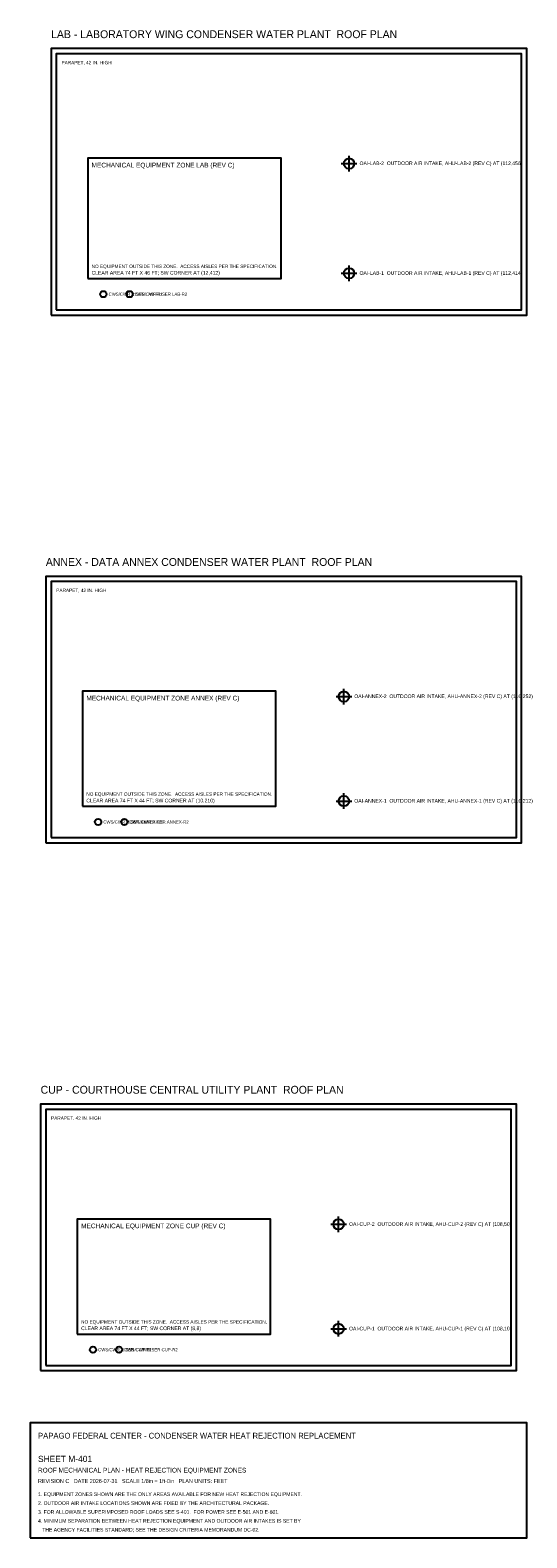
# Model space of a CAD drawing. Header units: feet. Extents: x -10 to 180, y -70 to 507.
import ezdxf

# ---------------------------------------------------------------- set-up
doc = ezdxf.new("R2010")
doc.units = ezdxf.units.FT
for name, color, linetype in [('A-ROOF-OTLN', 8, 'Continuous'), ('A-ROOF-PRPT', 8, 'Continuous'), ('G-ANNO', 7, 'Continuous'), ('G-TBLK', 7, 'Continuous'), ('M-CWTR-RISR', 5, 'Continuous'), ('M-EQPM-INTK', 1, 'Continuous'), ('M-EQPM-ZONE', 3, 'Continuous')]:
    doc.layers.add(name, color=color, linetype=linetype)

msp = doc.modelspace()

# ---------------------------------------------------------------- linework, layer by layer
at = {"layer": 'A-ROOF-OTLN'}
for points in [[(-2, 398), (180, 398), (180, 500), (-2, 500)], [(-4, 196), (178, 196), (178, 298), (-4, 298)], [(-6, -6), (176, -6), (176, 96), (-6, 96)]]:
    msp.add_lwpolyline(points, close=True, dxfattribs=at)
at = {"layer": 'A-ROOF-PRPT'}
for points in [[(0, 400), (178, 400), (178, 498), (0, 498)], [(-2, 198), (176, 198), (176, 296), (-2, 296)], [(-4, -4), (174, -4), (174, 94), (-4, 94)]]:
    msp.add_lwpolyline(points, close=True, dxfattribs=at)
at = {"layer": 'G-TBLK'}
msp.add_lwpolyline([(-10, -70), (180, -70), (180, -26), (-10, -26)], close=True, dxfattribs=at)
at = {"layer": 'M-CWTR-RISR'}
for centre in [(18, 406), (28, 406), (16, 204), (26, 204), (14, 2), (24, 2)]:
    msp.add_circle(centre, 1.2, dxfattribs=at)
at = {"layer": 'M-EQPM-INTK'}
for p, q in [((109, 456), (115, 456)), ((112, 453), (112, 459)), ((112, 411), (112, 417)), ((109, 414), (115, 414)), ((110, 249), (110, 255)), ((107, 252), (113, 252)), ((110, 209), (110, 215)), ((107, 212), (113, 212)), ((108, 47), (108, 53)), ((105, 50), (111, 50)), ((108, 7), (108, 13)), ((105, 10), (111, 10))]:
    msp.add_line(p, q, dxfattribs=at)
for centre in [(112, 456), (112, 414), (110, 252), (110, 212), (108, 50), (108, 10)]:
    msp.add_circle(centre, 2, dxfattribs=at)
at = {"layer": 'M-EQPM-ZONE'}
for points in [[(12, 412), (86, 412), (86, 458), (12, 458)], [(10, 210), (84, 210), (84, 254), (10, 254)], [(8, 8), (82, 8), (82, 52), (8, 52)]]:
    msp.add_lwpolyline(points, close=True, dxfattribs=at)

# ---------------------------------------------------------------- texts
at = {"layer": 'G-ANNO'}
for s, height, p in [('LAB - LABORATORY WING CONDENSER WATER PLANT  ROOF PLAN', 3, (-2, 504)), ('PARAPET, 42 IN. HIGH', 1.3, (2, 494)), ('ANNEX - DATA ANNEX CONDENSER WATER PLANT  ROOF PLAN', 3, (-4, 302)), ('PARAPET, 42 IN. HIGH', 1.3, (0, 292)), ('CUP - COURTHOUSE CENTRAL UTILITY PLANT  ROOF PLAN', 3, (-6, 100)), ('PARAPET, 42 IN. HIGH', 1.3, (-2, 90))]:
    msp.add_text(s, height=height, dxfattribs=at).set_placement(p)
at = {"layer": 'G-TBLK'}
for s, height, p in [('PAPAGO FEDERAL CENTER - CONDENSER WATER HEAT REJECTION REPLACEMENT', 2.2, (-7, -32)), ('SHEET M-401', 2.4, (-7, -41)), ('ROOF MECHANICAL PLAN - HEAT REJECTION EQUIPMENT ZONES', 1.8, (-7, -45)), ('REVISION C   DATE 2026-07-31   SCALE 1/8in = 1ft-0in   PLAN UNITS: FEET', 1.5, (-7, -49)), ('2. OUTDOOR AIR INTAKE LOCATIONS SHOWN ARE FIXED BY THE ARCHITECTURAL PACKAGE.', 1.4, (-7, -57.4)), ('1. EQUIPMENT ZONES SHOWN ARE THE ONLY AREAS AVAILABLE FOR NEW HEAT REJECTION EQUIPMENT.', 1.4, (-7, -54)), ('4. MINIMUM SEPARATION BETWEEN HEAT REJECTION EQUIPMENT AND OUTDOOR AIR INTAKES IS SET BY', 1.4, (-7, -64.2)), ('3. FOR ALLOWABLE SUPERIMPOSED ROOF LOADS SEE S-401.  FOR POWER SEE E-501 AND E-601.', 1.4, (-7, -60.8)), ('   THE AGENCY FACILITIES STANDARD; SEE THE DESIGN CRITERIA MEMORANDUM DC-02.', 1.4, (-7, -67.6))]:
    msp.add_text(s, height=height, dxfattribs=at).set_placement(p)
at = {"layer": 'M-CWTR-RISR'}
for s, p in [('CWS/CWR RISER LAB-R1', (20, 405.4)), ('CWS/CWR RISER LAB-R2', (30, 405.4)), ('CWS/CWR RISER ANNEX-R1', (18, 203.4)), ('CWS/CWR RISER ANNEX-R2', (28, 203.4)), ('CWS/CWR RISER CUP-R1', (16, 1.4)), ('CWS/CWR RISER CUP-R2', (26, 1.4))]:
    msp.add_text(s, height=1.2, dxfattribs=at).set_placement(p)
at = {"layer": 'M-EQPM-INTK'}
for s, p in [('OAI-LAB-2  OUTDOOR AIR INTAKE, AHU-LAB-2 (REV C) AT (112,456)', (116, 455.4)), ('OAI-LAB-1  OUTDOOR AIR INTAKE, AHU-LAB-1 (REV C) AT (112,414)', (116, 413.4)), ('OAI-ANNEX-2  OUTDOOR AIR INTAKE, AHU-ANNEX-2 (REV C) AT (110,252)', (114, 251.4)), ('OAI-ANNEX-1  OUTDOOR AIR INTAKE, AHU-ANNEX-1 (REV C) AT (110,212)', (114, 211.4)), ('OAI-CUP-2  OUTDOOR AIR INTAKE, AHU-CUP-2 (REV C) AT (108,50)', (112, 49.4)), ('OAI-CUP-1  OUTDOOR AIR INTAKE, AHU-CUP-1 (REV C) AT (108,10)', (112, 9.4))]:
    msp.add_text(s, height=1.4, dxfattribs=at).set_placement(p)
at = {"layer": 'M-EQPM-ZONE'}
for s, height, p in [('MECHANICAL EQUIPMENT ZONE LAB (REV C)', 1.8, (13.5, 454.5)), ('NO EQUIPMENT OUTSIDE THIS ZONE.  ACCESS AISLES PER THE SPECIFICATION.', 1.3, (13.5, 416)), ('CLEAR AREA 74 FT X 46 FT; SW CORNER AT (12,412)', 1.4, (13.5, 413.5)), ('MECHANICAL EQUIPMENT ZONE ANNEX (REV C)', 1.8, (11.5, 250.5)), ('NO EQUIPMENT OUTSIDE THIS ZONE.  ACCESS AISLES PER THE SPECIFICATION.', 1.3, (11.5, 214)), ('CLEAR AREA 74 FT X 44 FT; SW CORNER AT (10,210)', 1.4, (11.5, 211.5)), ('MECHANICAL EQUIPMENT ZONE CUP (REV C)', 1.8, (9.5, 48.5)), ('NO EQUIPMENT OUTSIDE THIS ZONE.  ACCESS AISLES PER THE SPECIFICATION.', 1.3, (9.5, 12)), ('CLEAR AREA 74 FT X 44 FT; SW CORNER AT (8,8)', 1.4, (9.5, 9.5))]:
    msp.add_text(s, height=height, dxfattribs=at).set_placement(p)

doc.saveas('drawing.dxf')
